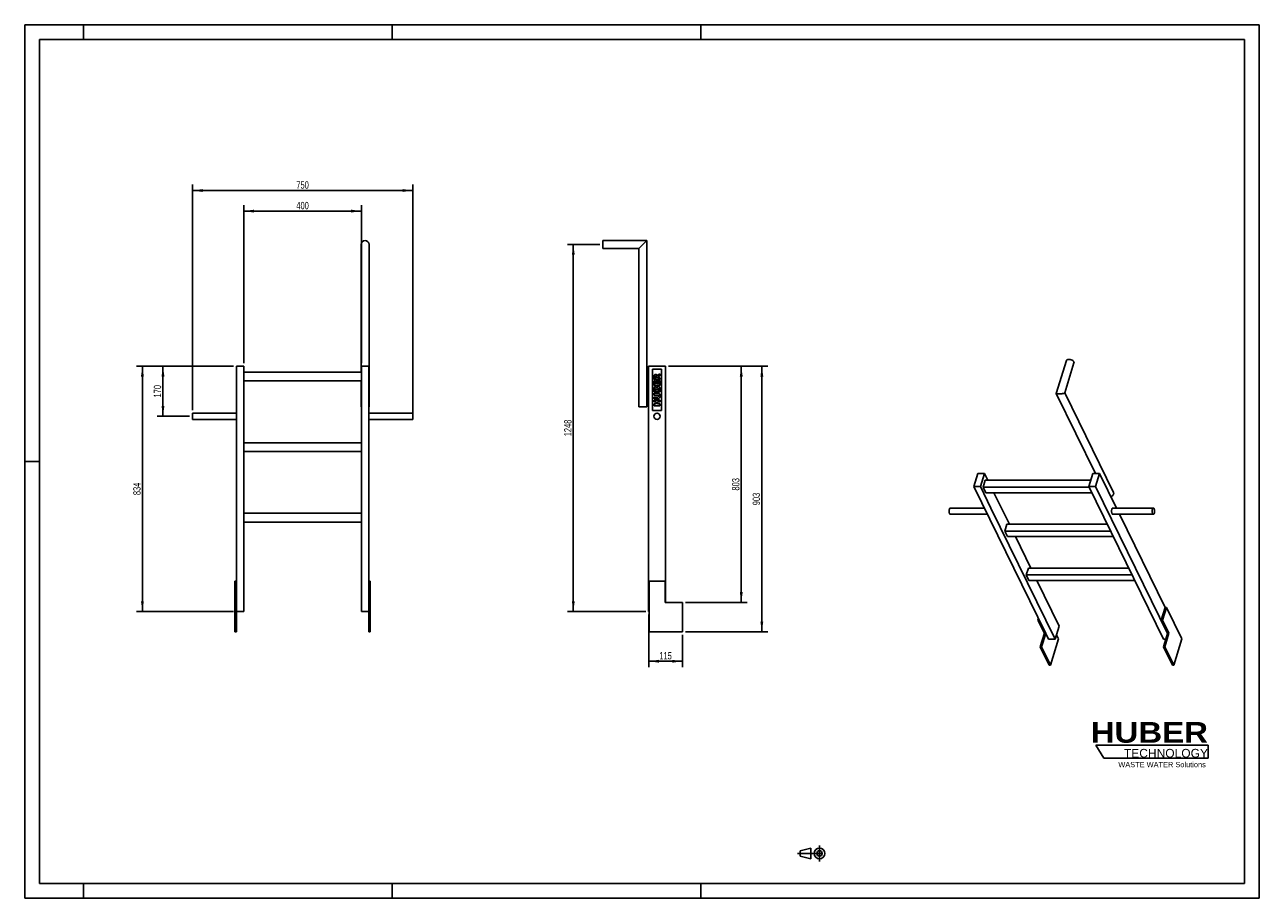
# Model space of a CAD drawing. Header units: millimetres. Extents: x 0 to 4200, y 0 to 2970.
import ezdxf

# ---------------------------------------------------------------- set-up
doc = ezdxf.new("R2010")
doc.units = ezdxf.units.MM
doc.header["$LTSCALE"] = 231
doc.linetypes.add('CENTER', pattern=[0.6, 0.375, -0.075, 0.075, -0.075])
doc.layers.get('0').update_dxf_attribs({"linetype": 'CONTINUOUS'})
for name, color, linetype in [('005_AXIS', 7, 'CONTINUOUS'), ('007_CURVES', 7, 'CONTINUOUS'), ('050_DIMENSIONING', 7, 'CONTINUOUS'), ('HUBER_Logo_BL0', 7, 'CONTINUOUS')]:
    doc.layers.add(name, color=color, linetype=linetype)
doc.styles.get("Standard").update_dxf_attribs({"font": 'txt', "width": 0.7})
doc.styles.add('TEXTSTYLE_2', font='ariblk.ttf')
doc.styles.add('TEXTSTYLE_3', font='arial.ttf')
doc.dimstyles.new('DIMSTYLE_1', dxfattribs={"dimtxt": 25, "dimasz": 35, "dimexe": 2, "dimexo": 1, "dimtad": 1, "dimdec": 1, "dimtxsty": 'STANDARD', "dimblk": '_FILLED', "dimblk1": '_FILLED', "dimblk2": '_FILLED', "dimcen": 0.09, "dimazin": 2, "dimtp": 0.5, "dimtm": 0.5, "dimtfac": 1, "dimtdec": 1, "dimtofl": 0, "dimtmove": 0, "dimatfit": 3, "dimldrblk": '_FILLED', "dimfxl": 1, "dimtolj": 1, "dimarcsym": 0})
doc.dimstyles.new('DIMSTYLE_2', dxfattribs={"dimtxt": 25, "dimasz": 35, "dimexe": 2, "dimexo": 1, "dimtad": 1, "dimdec": 1, "dimtxsty": 'STANDARD', "dimblk": '_FILLED', "dimblk1": '_FILLED', "dimblk2": '_FILLED', "dimcen": 0.09, "dimazin": 2, "dimtp": 0.8, "dimtm": 0.8, "dimtfac": 1, "dimtdec": 1, "dimtofl": 0, "dimtmove": 0, "dimatfit": 3, "dimldrblk": '_FILLED', "dimfxl": 1, "dimtolj": 1, "dimarcsym": 0})
doc.dimstyles.new('DIMSTYLE_3', dxfattribs={"dimtxt": 25, "dimasz": 35, "dimexe": 2, "dimexo": 1, "dimtad": 1, "dimdec": 1, "dimtxsty": 'STANDARD', "dimblk": '_FILLED', "dimblk1": '_FILLED', "dimblk2": '_FILLED', "dimcen": 0.09, "dimazin": 2, "dimtp": 1.2, "dimtm": 1.2, "dimtfac": 1, "dimtdec": 1, "dimtofl": 0, "dimtmove": 0, "dimatfit": 3, "dimldrblk": '_FILLED', "dimfxl": 1, "dimtolj": 1, "dimarcsym": 0})
doc.dimstyles.new('DIMSTYLE_4', dxfattribs={"dimtxt": 25, "dimasz": 35, "dimexe": 2, "dimexo": 1, "dimtad": 1, "dimtxsty": 'STANDARD', "dimblk": '_FILLED', "dimblk1": '_FILLED', "dimblk2": '_FILLED', "dimcen": 0.09, "dimazin": 2, "dimtp": 0.5, "dimtm": 0.5, "dimtfac": 1, "dimtofl": 0, "dimtmove": 0, "dimatfit": 3, "dimldrblk": '_FILLED', "dimfxl": 1, "dimtolj": 1, "dimarcsym": 0})
doc.dimstyles.new('DIMSTYLE_5', dxfattribs={"dimtxt": 25, "dimasz": 35, "dimexe": 2, "dimexo": 1, "dimtad": 1, "dimtxsty": 'STANDARD', "dimblk": '_FILLED', "dimblk1": '_FILLED', "dimblk2": '_FILLED', "dimcen": 0.09, "dimazin": 2, "dimtp": 0.8, "dimtm": 0.8, "dimtfac": 1, "dimtofl": 0, "dimtmove": 0, "dimatfit": 3, "dimldrblk": '_FILLED', "dimfxl": 1, "dimtolj": 1, "dimarcsym": 0})
doc.dimstyles.new('DIMSTYLE_6', dxfattribs={"dimtxt": 25, "dimasz": 35, "dimexe": 2, "dimexo": 1, "dimtad": 1, "dimtxsty": 'STANDARD', "dimblk": '_FILLED', "dimblk1": '_FILLED', "dimblk2": '_FILLED', "dimcen": 0.09, "dimazin": 2, "dimtp": 0.3, "dimtm": 0.3, "dimtfac": 1, "dimtofl": 0, "dimtmove": 0, "dimatfit": 3, "dimldrblk": '_FILLED', "dimfxl": 1, "dimtolj": 1, "dimarcsym": 0})

# ---------------------------------------------------------------- blocks, each defined once
blk = doc.blocks.new('HUBER_LOGO_BL0', base_point=(3837.5, 503.7))
at = {"layer": 'HUBER_Logo_BL0', "color": 5, "linetype": 'CONTINUOUS'}
for p, q in [((4026.4, 521), (3643.9, 521)), ((3643.9, 521), (3670.9, 476)), ((4026.4, 521), (4026.4, 476)), ((3670.9, 476), (4026.4, 476))]:
    blk.add_line(p, q, dxfattribs=at)
at = {"layer": 'HUBER_Logo_BL0', "color": 2, "linetype": 'CONTINUOUS', "attachment_point": 3, "line_spacing_factor": 0.78}
for s, insert, char_height, width, style in [('HUBER\\P\\fArial;\\H29.25;TECHNOLOGY ', (4025.4, 599.1), 70.2, 387.672, 'TEXTSTYLE_2'), ('WASTE WATER Solutions', (4018, 463.6), 18, 297.033, 'TEXTSTYLE_3')]:
    blk.add_mtext(s, dxfattribs=dict(at, insert=insert, char_height=char_height, width=width, style=style))
blk = doc.blocks.new('_FILLED')
at = {"color": 0, "linetype": 'BYBLOCK'}
blk.add_solid([(0, 0), (-1, 0.14), (-1, -0.14)], dxfattribs=at)
blk = doc.blocks.new('*D0')
at = {"layer": '050_DIMENSIONING', "color": 2, "linetype": 'CONTINUOUS'}
for p, q in [((745.4, 1818.9), (745.4, 2356.3)), ((1145.4, 1818.9), (1145.4, 2356.3)), ((745.4, 2336.3), (945.4, 2336.3)), ((1145.4, 2336.3), (945.4, 2336.3))]:
    blk.add_line(p, q, dxfattribs=at)
at = {"layer": '050_DIMENSIONING', "color": 2, "linetype": 'CONTINUOUS', "xscale": 35, "yscale": 35, "zscale": 35, "rotation": 180}
blk.add_blockref('_FILLED', (745.4, 2336.3), dxfattribs=at)
at = {"layer": '050_DIMENSIONING', "color": 2, "linetype": 'CONTINUOUS', "xscale": 35, "yscale": 35, "zscale": 35}
blk.add_blockref('_FILLED', (1145.4, 2336.3), dxfattribs=at)
at = {"layer": '050_DIMENSIONING', "color": 2, "linetype": 'CONTINUOUS', "insert": (945.4, 2367.6), "char_height": 25, "width": 88.393, "attachment_point": 2, "line_spacing_factor": 0.9}
blk.add_mtext('400', dxfattribs=at)
blk = doc.blocks.new('*D1')
at = {"layer": '050_DIMENSIONING', "color": 2, "linetype": 'CONTINUOUS'}
for p, q in [((570.4, 1659.5), (570.4, 2426.3)), ((570.4, 2406.3), (945.4, 2406.3)), ((1320.4, 2406.3), (945.4, 2406.3)), ((1320.4, 1648.9), (1320.4, 2426.3))]:
    blk.add_line(p, q, dxfattribs=at)
at = {"layer": '050_DIMENSIONING', "color": 2, "linetype": 'CONTINUOUS', "xscale": 35, "yscale": 35, "zscale": 35, "rotation": 180}
blk.add_blockref('_FILLED', (570.4, 2406.3), dxfattribs=at)
at = {"layer": '050_DIMENSIONING', "color": 2, "linetype": 'CONTINUOUS', "xscale": 35, "yscale": 35, "zscale": 35}
blk.add_blockref('_FILLED', (1320.4, 2406.3), dxfattribs=at)
at = {"layer": '050_DIMENSIONING', "color": 2, "linetype": 'CONTINUOUS', "insert": (945.4, 2437.6), "char_height": 25, "width": 85.714, "attachment_point": 2, "line_spacing_factor": 0.9}
blk.add_mtext('750', dxfattribs=at)
blk = doc.blocks.new('*D2')
at = {"layer": '050_DIMENSIONING', "color": 2, "linetype": 'CONTINUOUS'}
for p, q in [((1956.3, 2222.9), (1846.3, 2222.9)), ((1866.3, 2222.9), (1866.3, 1598.9)), ((1866.3, 974.9), (1866.3, 1598.9)), ((2112.7, 974.9), (1846.3, 974.9))]:
    blk.add_line(p, q, dxfattribs=at)
at = {"layer": '050_DIMENSIONING', "color": 2, "linetype": 'CONTINUOUS', "xscale": 35, "yscale": 35, "zscale": 35}
for p, rotation in [((1866.3, 2222.9), 90), ((1866.3, 974.9), 270)]:
    blk.add_blockref('_FILLED', p, dxfattribs=dict(at, rotation=rotation))
at = {"layer": '050_DIMENSIONING', "color": 2, "linetype": 'CONTINUOUS', "insert": (1835.1, 1598.9), "char_height": 25, "width": 109.821, "attachment_point": 2, "rotation": 90, "line_spacing_factor": 0.9}
blk.add_mtext('1248', dxfattribs=at)
blk = doc.blocks.new('*D3')
at = {"layer": '050_DIMENSIONING', "color": 2, "linetype": 'CONTINUOUS'}
for p, q in [((710.4, 1808.9), (450.4, 1808.9)), ((470.4, 1808.9), (470.4, 1723.9)), ((470.4, 1638.9), (470.4, 1723.9)), ((560.4, 1638.9), (450.4, 1638.9))]:
    blk.add_line(p, q, dxfattribs=at)
at = {"layer": '050_DIMENSIONING', "color": 2, "linetype": 'CONTINUOUS', "xscale": 35, "yscale": 35, "zscale": 35}
for p, rotation in [((470.4, 1808.9), 90), ((470.4, 1638.9), 270)]:
    blk.add_blockref('_FILLED', p, dxfattribs=dict(at, rotation=rotation))
at = {"layer": '050_DIMENSIONING', "color": 2, "linetype": 'CONTINUOUS', "insert": (439.2, 1723.9), "char_height": 25, "width": 80.357, "attachment_point": 2, "rotation": 90, "line_spacing_factor": 0.9}
blk.add_mtext('170', dxfattribs=at)
blk = doc.blocks.new('*D4')
at = {"layer": '050_DIMENSIONING', "color": 2, "linetype": 'CONTINUOUS'}
for p, q in [((710.4, 1808.9), (380.4, 1808.9)), ((400.4, 1808.9), (400.4, 1391.9)), ((400.4, 974.9), (400.4, 1391.9)), ((710.4, 974.9), (380.4, 974.9))]:
    blk.add_line(p, q, dxfattribs=at)
at = {"layer": '050_DIMENSIONING', "color": 2, "linetype": 'CONTINUOUS', "xscale": 35, "yscale": 35, "zscale": 35}
for p, rotation in [((400.4, 1808.9), 90), ((400.4, 974.9), 270)]:
    blk.add_blockref('_FILLED', p, dxfattribs=dict(at, rotation=rotation))
at = {"layer": '050_DIMENSIONING', "color": 2, "linetype": 'CONTINUOUS', "insert": (369.2, 1391.9), "char_height": 25, "width": 85.714, "attachment_point": 2, "rotation": 90, "line_spacing_factor": 0.9}
blk.add_mtext('834', dxfattribs=at)
blk = doc.blocks.new('*D5')
at = {"layer": '050_DIMENSIONING', "color": 2, "linetype": 'CONTINUOUS'}
for p, q in [((2122.7, 964.9), (2122.7, 785.9)), ((2237.7, 895.9), (2237.7, 785.9)), ((2122.7, 805.9), (2180.2, 805.9)), ((2237.7, 805.9), (2180.2, 805.9))]:
    blk.add_line(p, q, dxfattribs=at)
at = {"layer": '050_DIMENSIONING', "color": 2, "linetype": 'CONTINUOUS', "xscale": 35, "yscale": 35, "zscale": 35, "rotation": 180}
blk.add_blockref('_FILLED', (2122.7, 805.9), dxfattribs=at)
at = {"layer": '050_DIMENSIONING', "color": 2, "linetype": 'CONTINUOUS', "xscale": 35, "yscale": 35, "zscale": 35}
blk.add_blockref('_FILLED', (2237.7, 805.9), dxfattribs=at)
at = {"layer": '050_DIMENSIONING', "color": 2, "linetype": 'CONTINUOUS', "insert": (2180.2, 837.1), "char_height": 25, "width": 69.643, "attachment_point": 2, "line_spacing_factor": 0.9}
blk.add_mtext('115', dxfattribs=at)
blk = doc.blocks.new('*D6')
at = {"layer": '050_DIMENSIONING', "color": 2, "linetype": 'CONTINUOUS'}
for p, q in [((2189.7, 1808.9), (2457.7, 1808.9)), ((2437.7, 1808.9), (2437.7, 1407.4)), ((2437.7, 1005.9), (2437.7, 1407.4)), ((2247.7, 1005.9), (2457.7, 1005.9))]:
    blk.add_line(p, q, dxfattribs=at)
at = {"layer": '050_DIMENSIONING', "color": 2, "linetype": 'CONTINUOUS', "xscale": 35, "yscale": 35, "zscale": 35}
for p, rotation in [((2437.7, 1808.9), 90), ((2437.7, 1005.9), 270)]:
    blk.add_blockref('_FILLED', p, dxfattribs=dict(at, rotation=rotation))
at = {"layer": '050_DIMENSIONING', "color": 2, "linetype": 'CONTINUOUS', "insert": (2406.4, 1407.4), "char_height": 25, "width": 85.714, "attachment_point": 2, "rotation": 90, "line_spacing_factor": 0.9}
blk.add_mtext('803', dxfattribs=at)
blk = doc.blocks.new('*D7')
at = {"layer": '050_DIMENSIONING', "color": 2, "linetype": 'CONTINUOUS'}
for p, q in [((2189.7, 1808.9), (2527.7, 1808.9)), ((2507.7, 1808.9), (2507.7, 1357.4)), ((2507.7, 905.9), (2507.7, 1357.4)), ((2247.7, 905.9), (2527.7, 905.9))]:
    blk.add_line(p, q, dxfattribs=at)
at = {"layer": '050_DIMENSIONING', "color": 2, "linetype": 'CONTINUOUS', "xscale": 35, "yscale": 35, "zscale": 35}
for p, rotation in [((2507.7, 1808.9), 90), ((2507.7, 905.9), 270)]:
    blk.add_blockref('_FILLED', p, dxfattribs=dict(at, rotation=rotation))
at = {"layer": '050_DIMENSIONING', "color": 2, "linetype": 'CONTINUOUS', "insert": (2476.4, 1357.4), "char_height": 25, "width": 85.714, "attachment_point": 2, "rotation": 90, "line_spacing_factor": 0.9}
blk.add_mtext('903', dxfattribs=at)
blk = doc.blocks.new('PROJEKTIONSMETHODE_1_BL1', base_point=(2680, 152.5))
at = {"color": 2, "linetype": 'CONTINUOUS'}
for p, q in [((2637.8, 161.7), (2674.5, 170.8)), ((2674.5, 134.2), (2674.5, 170.8)), ((2637.8, 143.3), (2637.8, 161.7)), ((2637.8, 143.3), (2674.5, 134.2))]:
    blk.add_line(p, q, dxfattribs=at)
at = {"color": 2, "linetype": 'CENTER'}
for p, q in [((2703.8, 180), (2703.8, 125)), ((2628.7, 152.5), (2731.3, 152.5))]:
    blk.add_line(p, q, dxfattribs=at)
at = {"color": 2, "linetype": 'CONTINUOUS'}
for radius in [18.3, 9.17]:
    blk.add_circle((2703.8, 152.5), radius, dxfattribs=at)

msp = doc.modelspace()

# ---------------------------------------------------------------- linework, layer by layer
at = {"color": 7, "linetype": 'CONTINUOUS'}
for p, q in [((0, 2970), (4200, 2970)), ((0, 0), (0, 2970)), ((4200, 0), (4200, 2970)), ((1966.306, 2234.301), (1966.306, 2236.301)), ((2116.356, 2236.301), (1966.306, 2236.301)), ((1966.306, 2234.287), (1966.306, 2234.301)), ((1966.306, 2222.851), (1966.306, 2234.287)), ((2102.906, 2222.851), (2116.356, 2236.301)), ((2116.356, 1671.351), (2116.356, 2236.301)), ((1144.477, 1788.851), (1144.477, 2222.851)), ((1171.377, 1671.351), (1171.377, 2222.851)), ((1966.306, 2211.416), (1966.306, 2222.851)), ((1966.306, 2211.401), (1966.306, 2211.416)), ((1966.306, 2209.401), (1966.306, 2211.401)), ((2089.456, 2209.401), (1966.306, 2209.401)), ((2089.456, 2209.401), (2102.906, 2222.851)), ((2089.456, 1671.351), (2089.456, 2209.401)), ((720.427, 1808.851), (745.427, 1808.851)), ((720.427, 1005.851), (720.427, 1808.851)), ((745.427, 1808.851), (745.427, 974.851)), ((1145.427, 1808.851), (1170.427, 1808.851)), ((1145.427, 1808.851), (1145.427, 974.851)), ((1170.427, 1005.851), (1170.427, 1808.851)), ((2122.656, 1808.851), (2179.656, 1808.851)), ((2122.656, 1808.851), (2122.656, 974.851)), ((2179.656, 1005.851), (2179.656, 1808.851)), ((3509.176, 1715.905), (3543.788, 1827.912)), ((3538.022, 1718.141), (3569.489, 1819.97)), ((745.427, 1788.851), (1145.427, 1788.851)), ((1145.427, 1758.851), (745.427, 1758.851)), ((1144.477, 1671.351), (1144.477, 1758.851)), ((3642.47, 1444.121), (3509.191, 1715.715)), ((3537.969, 1717.972), (3538.022, 1718.141)), ((3538.033, 1718.003), (3538, 1718.07)), ((3703.878, 1380.046), (3538.033, 1718.003)), ((1144.477, 1671.351), (1145.427, 1671.351)), ((1170.427, 1671.351), (1171.377, 1671.351)), ((2089.456, 1671.351), (2091.456, 1671.351)), ((2091.456, 1671.351), (2091.47, 1671.351)), ((2091.47, 1671.351), (2102.906, 1671.351)), ((2102.906, 1671.351), (2114.341, 1671.351)), ((2114.341, 1671.351), (2114.356, 1671.351)), ((2114.356, 1671.351), (2116.356, 1671.351)), ((745.427, 1548.851), (1145.427, 1548.851)), ((1145.427, 1518.851), (745.427, 1518.851)), ((3242.115, 1444.121), (3228.317, 1399.472)), ((3265.141, 1444.121), (3242.115, 1444.121)), ((3251.344, 1399.472), (3265.141, 1444.121)), ((3265.141, 1444.121), (3276.432, 1421.114)), ((3633.566, 1444.121), (3619.768, 1399.472)), ((3656.592, 1444.121), (3633.566, 1444.121)), ((3642.795, 1399.472), (3656.592, 1444.121)), ((3656.592, 1444.121), (3714.179, 1326.773)), ((3473.266, 900.319), (3228.317, 1399.472)), ((3228.317, 1399.472), (3251.344, 1399.472)), ((3251.344, 1399.472), (3287.03, 1326.751)), ((3267.974, 1421.114), (3260.712, 1397.614)), ((3260.712, 1397.614), (3269.864, 1378.966)), ((3260.712, 1397.614), (3620.679, 1397.614)), ((3267.974, 1421.114), (3626.456, 1421.114)), ((3619.768, 1399.472), (3874.173, 881.049)), ((3619.768, 1399.472), (3642.795, 1399.472)), ((3887.743, 900.319), (3642.795, 1399.472)), ((3629.831, 1378.966), (3269.864, 1378.966)), ((3297.115, 1378.966), (3349.642, 1271.928)), ((745.427, 1308.851), (1145.427, 1308.851)), ((3287.03, 1326.751), (3505.749, 881.049)), ((3724.631, 1305.473), (3880.155, 988.549)), ((1145.427, 1278.851), (745.427, 1278.851)), ((3341.184, 1271.928), (3333.922, 1248.428)), ((3341.184, 1271.928), (3682.358, 1271.928)), ((3333.922, 1248.428), (3343.074, 1229.78)), ((3333.922, 1248.428), (3693.89, 1248.428)), ((3703.041, 1229.78), (3343.074, 1229.78)), ((3370.325, 1229.78), (3422.852, 1122.741)), ((3407.133, 1099.242), (3414.394, 1122.741)), ((3407.133, 1099.242), (3416.284, 1080.593)), ((3407.133, 1099.242), (3767.1, 1099.242)), ((3414.394, 1122.741), (3755.568, 1122.741)), ((720.427, 1077.851), (715.427, 1077.851)), ((715.427, 1077.851), (715.427, 1005.851)), ((1175.427, 1077.851), (1170.427, 1077.851)), ((1175.427, 1077.851), (1175.427, 1005.851)), ((2124.156, 1077.851), (2178.656, 1077.851)), ((2178.656, 1077.851), (2178.656, 1005.851)), ((3776.251, 1080.593), (3416.284, 1080.593)), ((3443.535, 1080.593), (3519.546, 925.698)), ((715.427, 1005.851), (720.427, 1005.851)), ((715.427, 1005.851), (715.427, 905.851)), ((720.427, 905.851), (720.427, 1005.851)), ((745.427, 974.851), (720.427, 974.851)), ((1170.427, 974.851), (1145.427, 974.851)), ((1170.427, 1005.851), (1175.427, 1005.851)), ((1170.427, 1005.851), (1170.427, 905.851)), ((1175.427, 905.851), (1175.427, 1005.851)), ((2122.656, 974.851), (2124.156, 974.851)), ((2237.656, 1005.851), (2178.656, 1005.851)), ((2237.656, 1005.851), (2237.656, 905.851)), ((3866.022, 945.858), (3879.215, 988.549)), ((3883.82, 988.549), (3870.628, 945.858)), ((3883.82, 988.549), (3879.215, 988.549)), ((3448.477, 950.833), (3446.94, 945.858)), ((3446.94, 945.858), (3468.903, 901.102)), ((3450.918, 945.858), (3446.94, 945.858)), ((3505.749, 881.049), (3519.546, 925.698)), ((3870.628, 945.858), (3866.022, 945.858)), ((3866.022, 945.858), (3887.985, 901.102)), ((3870.628, 945.858), (3892.591, 901.102)), ((3454.621, 854.886), (3468.903, 901.102)), ((3459.226, 854.886), (3473.266, 900.319)), ((3468.903, 901.102), (3472.881, 901.102)), ((3473.266, 900.319), (3482.722, 881.049)), ((3517.205, 881.632), (3510.286, 895.731)), ((3873.703, 854.886), (3887.743, 900.319)), ((3878.309, 854.886), (3892.591, 901.102)), ((3887.985, 901.102), (3887.743, 900.319)), ((3887.985, 901.102), (3892.591, 901.102)), ((3454.621, 854.886), (3485.125, 792.725)), ((3454.621, 854.886), (3459.226, 854.886)), ((3489.73, 792.725), (3459.226, 854.886)), ((3505.749, 881.049), (3482.722, 881.049)), ((3873.703, 854.886), (3904.208, 792.725)), ((3873.703, 854.886), (3878.309, 854.886)), ((3881.788, 881.049), (3874.173, 881.049)), ((3908.813, 792.725), (3878.309, 854.886)), ((0, 0), (4200, 0))]:
    msp.add_line(p, q, dxfattribs=at)
at = {"color": 3, "linetype": 'CONTINUOUS'}
for p, q in [((0, 2970), (0, 0)), ((4200, 2970), (0, 2970)), ((200, 2970), (200, 2920)), ((1250, 2970), (1250, 2920)), ((2300, 2970), (2300, 2920)), ((4200, 2970), (4200, 0)), ((0, 1485), (50, 1485)), ((200, 0), (200, 50)), ((1250, 0), (1250, 50)), ((2300, 0), (2300, 50)), ((4200, 0), (0, 0))]:
    msp.add_line(p, q, dxfattribs=at)
at = {"color": 5, "linetype": 'CONTINUOUS'}
for p, q in [((50, 2920), (50, 50)), ((4150, 2920), (50, 2920)), ((4150, 50), (4150, 2920)), ((50, 50), (4150, 50))]:
    msp.add_line(p, q, dxfattribs=at)
at = {"color": 7, "linetype": 'CONTINUOUS'}
for start, end in [(90, 180), (0, 90)]:
    msp.add_arc((1157.927, 2222.851), 13.45, start, end, dxfattribs=at)
for points, knots in [([(3543.788, 1827.912), (3543.891, 1828.243), (3544.181, 1828.894), (3545.09, 1830.095), (3546.836, 1831.3), (3549.5, 1832.133), (3551.483, 1832.302), (3552.536, 1832.302)], [0, 0, 0, 0, 0.09985661, 0.20326446, 0.43080614, 0.69658884, 1, 1, 1, 1]), ([(3552.536, 1832.302), (3553.64, 1832.302), (3555.896, 1832.101), (3559.21, 1831.292), (3562.361, 1830.017), (3565.15, 1828.356), (3567.403, 1826.41), (3568.984, 1824.291), (3569.663, 1822.395), (3569.713, 1820.959), (3569.587, 1820.288), (3569.489, 1819.97)], [0, 0, 0, 0, 0.14175832, 0.28946124, 0.43661396, 0.57679614, 0.70458472, 0.81664182, 0.9131602, 0.95728244, 1, 1, 1, 1]), ([(3509.191, 1715.715), (3509.228, 1715.639), (3509.398, 1715.489), (3509.767, 1715.327), (3510.322, 1715.171), (3511.476, 1714.964), (3513.466, 1714.8), (3515.204, 1714.763), (3516.214, 1714.763)], [0, 0, 0, 0, 0.03539181, 0.08986439, 0.16854155, 0.27479956, 0.57855459, 1, 1, 1, 1]), ([(3516.214, 1714.763), (3518.314, 1714.763), (3522.345, 1714.928), (3527.874, 1715.441), (3531.884, 1716.019), (3534.44, 1716.536), (3535.494, 1716.799), (3535.961, 1716.938)], [0, 0, 0, 0, 0.31645298, 0.60723603, 0.83644271, 0.92652451, 1, 1, 1, 1]), ([(3535.961, 1716.938), (3536.23, 1717.019), (3536.708, 1717.171), (3537.323, 1717.426), (3537.743, 1717.666), (3537.938, 1717.871), (3537.969, 1717.972)], [0, 0, 0, 0, 0.36575674, 0.65378512, 0.86318128, 1, 1, 1, 1]), ([(3695.378, 1365.083), (3697.029, 1365.81), (3700.039, 1367.684), (3702.883, 1370.983), (3704.209, 1373.906), (3704.667, 1376.063), (3704.589, 1378.154), (3704.169, 1379.453), (3703.878, 1380.046)], [0, 0, 0, 0, 0.28454411, 0.55094915, 0.67337444, 0.78785913, 0.89579801, 1, 1, 1, 1])]:
    msp.add_open_spline(points, degree=3, knots=knots, dxfattribs=at)
msp.add_open_spline([(3509.176, 1715.905), (3509.157, 1715.845), (3509.163, 1715.772), (3509.191, 1715.715)], degree=3, dxfattribs=at)
at = {"layer": '005_AXIS', "color": 7, "linetype": 'CONTINUOUS'}
for p, q in [((570.427, 1638.851), (570.427, 1649.501)), ((720.427, 1649.501), (570.427, 1649.501)), ((570.427, 1628.201), (570.427, 1638.851)), ((1170.427, 1649.501), (1320.427, 1649.501)), ((1320.427, 1649.501), (1320.427, 1638.851)), ((1320.427, 1638.851), (1320.427, 1628.201)), ((720.427, 1628.201), (570.427, 1628.201)), ((1170.427, 1628.201), (1320.427, 1628.201)), ((3263.993, 1326.773), (3148.914, 1326.773)), ((3274.445, 1305.473), (3148.914, 1305.473)), ((3701.551, 1326.773), (3839.71, 1326.773)), ((3701.551, 1305.473), (3839.71, 1305.473)), ((2124.156, 1077.851), (2124.156, 905.851)), ((3936.287, 881.632), (3883.82, 988.549)), ((715.427, 905.851), (720.427, 905.851)), ((1170.427, 905.851), (1175.427, 905.851)), ((2124.156, 905.851), (2237.656, 905.851)), ((3517.205, 881.632), (3489.73, 792.725)), ((3936.287, 881.632), (3908.813, 792.725)), ((3485.125, 792.725), (3489.73, 792.725)), ((3904.208, 792.725), (3908.813, 792.725))]:
    msp.add_line(p, q, dxfattribs=at)
for start, end in [(0, 180), (180, 360)]:
    msp.add_arc((2151.156, 1638.851), 10.65, start, end, dxfattribs=at)
for points, knots in [([(3146.336, 1307.78), (3145.96, 1308.546), (3145.362, 1310.321), (3144.858, 1313.227), (3144.705, 1316.398), (3144.92, 1319.545), (3145.482, 1322.378), (3146.235, 1324.403), (3147.007, 1325.627), (3147.598, 1326.267), (3148.234, 1326.675), (3148.697, 1326.773), (3148.914, 1326.773)], [0, 0, 0, 0, 0.12346891, 0.26911552, 0.42616207, 0.58211514, 0.72463756, 0.84346087, 0.89210784, 0.93346397, 0.96860665, 1, 1, 1, 1]), ([(3148.914, 1305.473), (3148.678, 1305.473), (3148.169, 1305.591), (3147.483, 1306.074), (3146.853, 1306.824), (3146.504, 1307.438), (3146.336, 1307.78)], [0, 0, 0, 0, 0.19544256, 0.4179159, 0.68405264, 1, 1, 1, 1]), ([(3701.551, 1326.773), (3701.334, 1326.773), (3700.871, 1326.675), (3700.234, 1326.267), (3699.643, 1325.627), (3698.871, 1324.403), (3698.119, 1322.378), (3697.557, 1319.545), (3697.342, 1316.398), (3697.494, 1313.227), (3697.999, 1310.321), (3698.597, 1308.546), (3698.973, 1307.78)], [0, 0, 0, 0, 0.03139335, 0.06653602, 0.10789214, 0.15653911, 0.27536243, 0.41788485, 0.57383792, 0.73088448, 0.87653108, 1, 1, 1, 1]), ([(3698.973, 1307.78), (3699.141, 1307.438), (3699.49, 1306.824), (3700.119, 1306.074), (3700.806, 1305.591), (3701.315, 1305.473), (3701.551, 1305.473)], [0, 0, 0, 0, 0.31594734, 0.58208415, 0.80455751, 1, 1, 1, 1]), ([(3839.71, 1326.773), (3839.493, 1326.773), (3839.03, 1326.675), (3838.393, 1326.267), (3837.803, 1325.627), (3837.03, 1324.403), (3836.278, 1322.378), (3835.716, 1319.545), (3835.501, 1316.398), (3835.653, 1313.227), (3836.158, 1310.321), (3836.756, 1308.546), (3837.132, 1307.78)], [0, 0, 0, 0, 0.03139336, 0.06653603, 0.10789216, 0.15653912, 0.27536241, 0.41788484, 0.57383792, 0.73088448, 0.87653108, 1, 1, 1, 1]), ([(3837.132, 1307.78), (3837.3, 1307.438), (3837.649, 1306.824), (3838.278, 1306.074), (3838.965, 1305.591), (3839.474, 1305.473), (3839.71, 1305.473)], [0, 0, 0, 0, 0.31594734, 0.58208411, 0.80455748, 1, 1, 1, 1]), ([(3842.288, 1324.465), (3842.12, 1324.808), (3841.771, 1325.422), (3841.141, 1326.171), (3840.454, 1326.654), (3839.946, 1326.773), (3839.71, 1326.773)], [0, 0, 0, 0, 0.31594734, 0.58208411, 0.80455748, 1, 1, 1, 1]), ([(3839.71, 1305.473), (3839.927, 1305.473), (3840.389, 1305.571), (3841.026, 1305.979), (3841.617, 1306.618), (3842.389, 1307.843), (3843.142, 1309.867), (3843.704, 1312.701), (3843.919, 1315.847), (3843.766, 1319.018), (3843.261, 1321.924), (3842.663, 1323.7), (3842.288, 1324.465)], [0, 0, 0, 0, 0.03139336, 0.06653603, 0.10789216, 0.15653912, 0.27536241, 0.41788484, 0.57383792, 0.73088448, 0.87653108, 1, 1, 1, 1])]:
    msp.add_open_spline(points, degree=3, knots=knots, dxfattribs=at)
at = {"layer": '007_CURVES', "color": 4, "linetype": 'CONTINUOUS'}
for p, q in [((2136.156, 1798.851), (2136.156, 1658.851)), ((2166.156, 1798.851), (2136.156, 1798.851)), ((2141.156, 1773.572), (2141.156, 1763.272)), ((2145.194, 1769.479), (2145.194, 1772.194)), ((2149.259, 1769.479), (2145.194, 1769.479)), ((2149.259, 1772.085), (2149.259, 1769.479)), ((2153.038, 1769.479), (2153.038, 1770.025)), ((2161.156, 1769.479), (2153.038, 1769.479)), ((2155.044, 1772.658), (2161.156, 1775.959)), ((2161.156, 1782.944), (2155.371, 1779.943)), ((2161.156, 1775.959), (2161.156, 1782.944)), ((2161.156, 1763.272), (2161.156, 1769.479)), ((2166.156, 1658.851), (2166.156, 1798.851)), ((2141.156, 1763.272), (2161.156, 1763.272)), ((2145.426, 1759.561), (2141.156, 1759.561)), ((2141.156, 1759.561), (2141.156, 1742.999)), ((2141.156, 1742.999), (2161.156, 1742.999)), ((2141.156, 1732.862), (2141.156, 1721.293)), ((2145.207, 1727.528), (2145.207, 1730.257)), ((2149, 1727.528), (2145.207, 1727.528)), ((2145.426, 1749.192), (2145.426, 1759.561)), ((2148.604, 1749.192), (2145.426, 1749.192)), ((2152.683, 1758.81), (2148.604, 1758.81)), ((2148.604, 1758.81), (2148.604, 1749.192)), ((2149, 1730.216), (2149, 1727.528)), ((2152.683, 1749.192), (2152.683, 1758.81)), ((2156.626, 1749.192), (2152.683, 1749.192)), ((2152.806, 1727.528), (2152.806, 1730.666)), ((2156.858, 1727.528), (2152.806, 1727.528)), ((2161.156, 1759.861), (2156.626, 1759.861)), ((2156.626, 1759.861), (2156.626, 1749.192)), ((2156.858, 1730.679), (2156.858, 1727.528)), ((2161.156, 1742.999), (2161.156, 1759.861)), ((2161.156, 1721.293), (2161.156, 1731.962)), ((2141.156, 1721.293), (2161.156, 1721.293)), ((2153.079, 1717.187), (2141.156, 1717.187)), ((2141.156, 1717.187), (2141.156, 1711.02)), ((2141.156, 1711.02), (2153.366, 1711.02)), ((2153.366, 1704.186), (2141.156, 1704.186)), ((2141.156, 1704.186), (2141.156, 1698.019)), ((2141.156, 1698.019), (2153.079, 1698.019)), ((2161.156, 1693.899), (2141.156, 1693.899)), ((2141.156, 1693.899), (2141.156, 1687.692)), ((2141.156, 1687.692), (2148.154, 1687.692)), ((2148.154, 1680.939), (2141.156, 1680.939)), ((2141.156, 1680.939), (2141.156, 1674.759)), ((2148.154, 1687.692), (2148.154, 1680.939)), ((2153.065, 1680.939), (2153.065, 1687.692)), ((2153.065, 1687.692), (2161.156, 1687.692)), ((2161.156, 1680.939), (2153.065, 1680.939)), ((2161.156, 1687.692), (2161.156, 1693.899)), ((2161.156, 1674.759), (2161.156, 1680.939)), ((2136.156, 1658.851), (2166.156, 1658.851)), ((2141.156, 1674.759), (2161.156, 1674.759))]:
    msp.add_line(p, q, dxfattribs=at)
for points in [[(2141.156, 1773.572), (2141.156, 1775.482), (2141.319, 1776.941), (2141.647, 1777.951)], [(2141.647, 1777.951), (2141.974, 1778.96), (2142.588, 1779.765), (2143.478, 1780.388)], [(2143.478, 1780.388), (2144.362, 1781.007), (2145.439, 1781.321), (2146.708, 1781.321)], [(2145.716, 1774.496), (2145.371, 1774.09), (2145.194, 1773.312), (2145.194, 1772.194)], [(2147.199, 1775.113), (2146.558, 1775.113), (2146.067, 1774.909), (2145.716, 1774.496)], [(2146.708, 1781.321), (2147.827, 1781.321), (2148.782, 1781.075), (2149.59, 1780.603)], [(2148.361, 1774.721), (2148.031, 1774.977), (2147.636, 1775.113), (2147.199, 1775.113)], [(2148.995, 1773.724), (2148.904, 1774.131), (2148.7, 1774.458), (2148.361, 1774.721)], [(2149.259, 1772.085), (2149.259, 1772.357), (2149.177, 1772.903), (2148.995, 1773.724)], [(2149.59, 1780.603), (2150.392, 1780.134), (2151.046, 1779.479), (2151.547, 1778.652)], [(2151.547, 1778.652), (2151.865, 1778.128), (2152.124, 1777.405), (2152.329, 1776.478)], [(2152.329, 1776.478), (2152.588, 1777.214), (2152.834, 1777.76), (2153.075, 1778.09)], [(2153.512, 1771.531), (2153.202, 1771.089), (2153.038, 1770.584), (2153.038, 1770.025)], [(2153.075, 1778.09), (2153.243, 1778.319), (2153.584, 1778.647), (2154.13, 1779.082)], [(2155.044, 1772.658), (2154.254, 1772.231), (2153.748, 1771.866), (2153.512, 1771.531)], [(2154.13, 1779.082), (2154.662, 1779.506), (2155.071, 1779.793), (2155.371, 1779.943)], [(2141.156, 1732.862), (2141.156, 1734.786), (2141.633, 1736.259), (2142.588, 1737.296)], [(2142.588, 1737.296), (2143.543, 1738.333), (2144.73, 1738.851), (2146.135, 1738.851)], [(2145.698, 1732.221), (2145.371, 1731.839), (2145.207, 1731.184), (2145.207, 1730.257)], [(2147.063, 1732.794), (2146.49, 1732.794), (2146.026, 1732.603), (2145.698, 1732.221)], [(2146.135, 1738.851), (2147.322, 1738.851), (2148.331, 1738.483), (2149.18, 1737.749)], [(2148.509, 1732.221), (2148.181, 1732.603), (2147.69, 1732.794), (2147.063, 1732.794)], [(2149, 1730.216), (2149, 1731.171), (2148.836, 1731.839), (2148.509, 1732.221)], [(2149.18, 1737.749), (2149.75, 1737.255), (2150.187, 1736.532), (2150.514, 1735.591)], [(2150.514, 1735.591), (2150.869, 1737.023), (2151.456, 1738.074), (2152.301, 1738.756)], [(2152.301, 1738.756), (2153.147, 1739.438), (2154.198, 1739.779), (2155.467, 1739.779)], [(2153.352, 1732.93), (2152.997, 1732.494), (2152.806, 1731.744), (2152.806, 1730.666)], [(2154.771, 1733.585), (2154.184, 1733.585), (2153.707, 1733.367), (2153.352, 1732.93)], [(2156.299, 1732.93), (2155.917, 1733.367), (2155.412, 1733.585), (2154.771, 1733.585)], [(2155.467, 1739.779), (2156.503, 1739.779), (2157.445, 1739.533), (2158.262, 1739.054)], [(2156.858, 1730.679), (2156.858, 1731.744), (2156.681, 1732.494), (2156.299, 1732.93)], [(2158.262, 1739.054), (2159.095, 1738.565), (2159.75, 1737.91), (2160.229, 1737.078)], [(2160.229, 1737.078), (2160.528, 1736.559), (2160.746, 1735.768), (2160.886, 1734.732)], [(2160.886, 1734.732), (2161.074, 1733.34), (2161.156, 1732.412), (2161.156, 1731.962)], [(2153.079, 1717.187), (2154.266, 1717.187), (2155.371, 1716.996), (2156.422, 1716.628)], [(2156.463, 1698.59), (2155.18, 1698.21), (2154.061, 1698.019), (2153.079, 1698.019)], [(2155.93, 1710.106), (2155.33, 1710.707), (2154.471, 1711.02), (2153.366, 1711.02)], [(2153.366, 1704.186), (2154.457, 1704.186), (2155.303, 1704.486), (2155.917, 1705.086)], [(2155.917, 1705.086), (2156.531, 1705.686), (2156.831, 1706.532), (2156.831, 1707.61)], [(2156.831, 1707.61), (2156.831, 1708.674), (2156.531, 1709.506), (2155.93, 1710.106)], [(2156.422, 1716.628), (2157.472, 1716.259), (2158.386, 1715.686), (2159.177, 1714.895)], [(2158.765, 1699.905), (2158.018, 1699.261), (2157.254, 1698.824), (2156.463, 1698.59)], [(2160.49, 1702.029), (2160.078, 1701.252), (2159.505, 1700.543), (2158.765, 1699.905)], [(2159.177, 1714.895), (2159.969, 1714.104), (2160.514, 1713.285), (2160.829, 1712.421)], [(2161.292, 1704.909), (2161.156, 1703.763), (2160.896, 1702.794), (2160.49, 1702.029)], [(2160.829, 1712.421), (2161.265, 1711.225), (2161.497, 1709.779), (2161.497, 1708.101)], [(2161.497, 1708.101), (2161.497, 1707.119), (2161.428, 1706.055), (2161.292, 1704.909)]]:
    msp.add_open_spline(points, degree=3, dxfattribs=at)

# ---------------------------------------------------------------- block references
at = {"color": 2, "linetype": 'CONTINUOUS'}
msp.add_blockref('PROJEKTIONSMETHODE_1_BL1', (2680, 152.5), dxfattribs=at)
at = {"layer": 'HUBER_Logo_BL0'}
msp.add_blockref('HUBER_LOGO_BL0', (3837.497, 503.742), dxfattribs=at)

# ---------------------------------------------------------------- dimensions: what is measured, and where the dimension line sits
at = {"layer": '050_DIMENSIONING', "color": 2, "linetype": 'CONTINUOUS'}
for base, p1, p2, dimstyle, picture, middle in [((1320.427, 2406.301), (570.427, 1658.501), (1320.427, 1647.851), 'DIMSTYLE_2', '*D1', (941.856, 2406.301)), ((1145.427, 2336.301), (745.427, 1817.851), (1145.427, 1817.851), 'DIMSTYLE_1', '*D0', (941.856, 2336.301)), ((2237.656, 805.851), (2122.656, 965.851), (2237.656, 896.851), 'DIMSTYLE_6', '*D5', (2176.584, 805.851))]:
    dim = msp.add_linear_dim(base=base, p1=p1, p2=p2, dimstyle=dimstyle, dxfattribs=at)
    dim.commit()
    dim.dimension.update_dxf_attribs({"geometry": picture, "text_midpoint": middle, "dimtype": 160})
for base, p1, p2, dimstyle, picture, middle in [((1866.306, 974.851), (1957.306, 2222.851), (2113.656, 974.851), 'DIMSTYLE_3', '*D2', (1866.306, 1595.28)), ((400.427, 974.851), (711.427, 1808.851), (711.427, 974.851), 'DIMSTYLE_5', '*D4', (400.427, 1388.28)), ((470.427, 1638.851), (711.427, 1808.851), (561.427, 1638.851), 'DIMSTYLE_4', '*D3', (470.427, 1720.28)), ((2437.656, 1005.851), (2188.656, 1808.851), (2246.656, 1005.851), 'DIMSTYLE_5', '*D6', (2437.656, 1403.78)), ((2507.656, 905.851), (2188.656, 1808.851), (2246.656, 905.851), 'DIMSTYLE_5', '*D7', (2507.656, 1353.78))]:
    dim = msp.add_linear_dim(base=base, p1=p1, p2=p2, angle=270, dimstyle=dimstyle, dxfattribs=at)
    dim.commit()
    dim.dimension.update_dxf_attribs({"geometry": picture, "text_midpoint": middle, "dimtype": 160})

doc.saveas('drawing.dxf')
